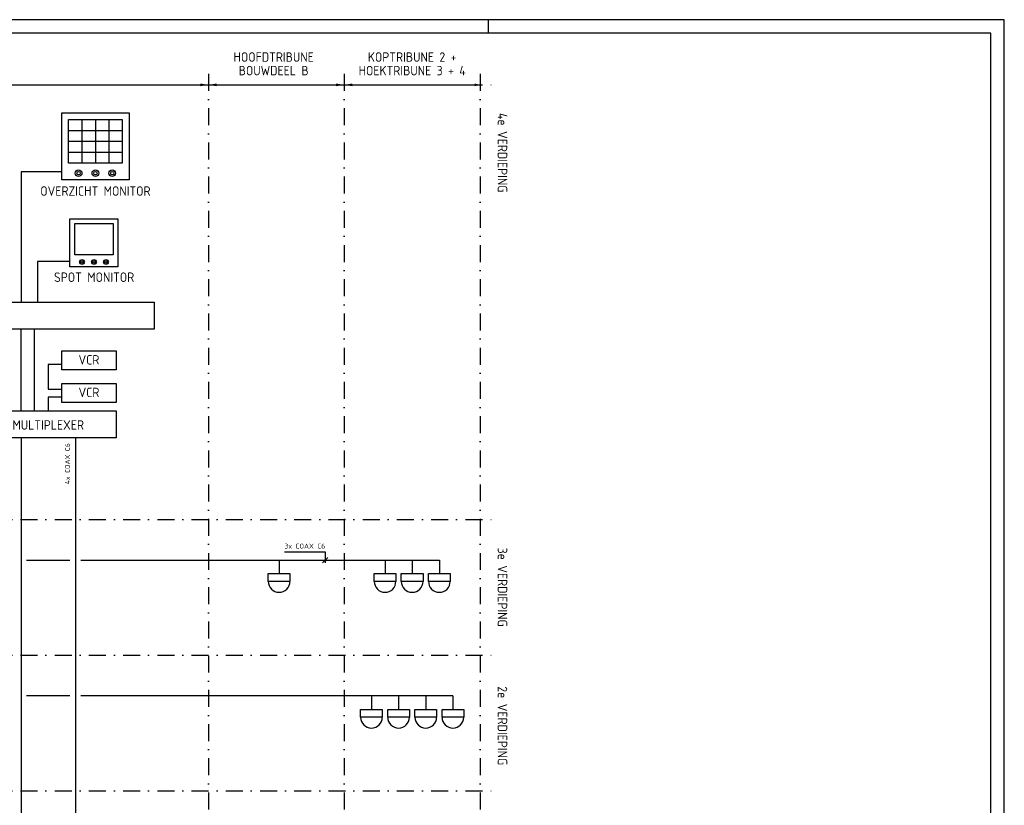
# Model space of a CAD drawing. Extents: x 0 to 841, y 0 to 594.
# Tile 6 of 6: x 478 to 841, y 305 to 594. Entities that reach past the tile are written whole.
import ezdxf
from ezdxf.enums import TextEntityAlignment as Align

# ---------------------------------------------------------------- set-up
doc = ezdxf.new("R2010")
doc.units = 0
doc.header["$LTSCALE"] = 25
doc.header["$MEASUREMENT"] = 0
doc.linetypes.add('DASHDOT2', pattern=[0.5, 0.25, -0.125, 0, -0.125])
doc.layers.get('0').update_dxf_attribs({"linetype": 'CONTINUOUS'})
doc.layers.add('E--L$2A-_KADER', color=7, linetype='CONTINUOUS')
doc.layers.add('E--L6112_CEN-LSP', color=3, linetype='CONTINUOUS')
doc.styles.add('ISO', font='isocp.shx')

# ---------------------------------------------------------------- blocks, each defined once
blk = doc.blocks.new('A1')
at = {"layer": 'E--L$2A-_KADER', "color": 2}
for p, q in [((841, 594), (0, 594)), ((651, 594), (651, 589)), ((841, 0), (841, 594))]:
    blk.add_line(p, q, dxfattribs=at)
at = {"layer": 'E--L$2A-_KADER', "color": 4}
for p, q in [((836, 589), (25, 589)), ((836, 5), (836, 589))]:
    blk.add_line(p, q, dxfattribs=at)
blk = doc.blocks.new('B0060620')
at = {"layer": 'E--L6112_CEN-LSP'}
blk.add_lwpolyline([(0, 0), (3.536, 0), (3.536, -3.536), (0, -3.536), (0, 0)], dxfattribs=at)
at = {"layer": 'E--L6112_CEN-LSP', "color": 2}
blk.add_lwpolyline([(0.354, -0.354), (3.182, -0.354), (3.182, -2.652), (0.354, -2.652), (0.354, -0.354)], dxfattribs=at)
for centre, radius in [((0.884, -3.182), 0.177), ((0.884, -3.182), 0.0884), ((1.768, -3.182), 0.177), ((1.768, -3.182), 0.0884), ((2.652, -3.182), 0.177), ((2.652, -3.182), 0.0884)]:
    blk.add_circle(centre, radius, dxfattribs=at)

msp = doc.modelspace()

# ---------------------------------------------------------------- linework, layer by layer
at = {"color": 1, "linetype": 'DASHDOT2'}
for p, q in [((548, 574), (548, 121)), ((598, 574), (598, 121)), ((648, 574), (648, 121)), ((63, 570), (655, 570)), ((63, 410), (655, 410)), ((63, 360), (655, 360)), ((63, 310), (655, 310))]:
    msp.add_line(p, q, dxfattribs=at)
at = {"linetype": 'CONTINUOUS'}
msp.add_line((72, 570), (648, 570), dxfattribs=at)
for points in [[(548, 570, 0, 1, 0), (545, 570, 1, 1, 0)], [(548, 570, 0, 1, 0), (551, 570, 1, 1, 0)], [(598, 570, 0, 1, 0), (595, 570, 1, 1, 0)], [(598, 570, 0, 1, 0), (601, 570, 1, 1, 0)], [(648, 570, 0, 1, 0), (646, 570, 1, 1, 0)]]:
    msp.add_lwpolyline(points, format="xyseb")
at = {"layer": 'E--L6112_CEN-LSP', "color": 1}
for p, q in [((501.42, 557.27), (501.42, 549.23)), ((506.37, 557.27), (506.37, 549.23)), ((511.32, 557.27), (511.32, 549.23)), ((496.47, 553.25), (506.37, 553.25)), ((506.37, 553.25), (516.27, 553.25)), ((496.47, 549.23), (506.37, 549.23)), ((501.42, 549.23), (501.42, 541.19)), ((506.37, 549.23), (516.27, 549.23)), ((506.37, 549.23), (506.37, 541.19)), ((511.32, 549.23), (511.32, 541.19)), ((496.47, 545.21), (506.37, 545.21)), ((506.37, 545.21), (516.27, 545.21)), ((576, 398), (591, 398)), ((590, 394), (592, 396)), ((591, 398), (591, 394))]:
    msp.add_line(p, q, dxfattribs=at)
at = {"layer": 'E--L6112_CEN-LSP'}
for p, q in [((479, 538), (479, 490)), ((494, 538), (479, 538)), ((485, 505), (485, 490)), ((497, 505), (485, 505)), ((479, 450), (479, 480)), ((484, 450), (484, 480)), ((489, 467), (489, 458)), ((494, 467), (489, 467)), ((489, 458), (494, 458)), ((494, 455), (489, 455)), ((489, 455), (489, 450))]:
    msp.add_line(p, q, dxfattribs=at)
at = {"layer": 'E--L6112_CEN-LSP', "color": 5}
for p, q in [((479, 440), (479, 212)), ((499, 440), (499, 149)), ((481, 395), (497, 395)), ((501, 395), (633, 395)), ((497, 345), (481, 345)), ((638, 345), (501, 345))]:
    msp.add_line(p, q, dxfattribs=at)
at = {"layer": 'E--L6112_CEN-LSP', "color": 3}
for p, q in [((574, 395), (574, 390)), ((613, 395), (613, 390)), ((623, 395), (623, 390)), ((633, 395), (633, 390)), ((608, 345), (608, 340)), ((618, 345), (618, 340)), ((628, 345), (628, 340)), ((638, 345), (638, 340))]:
    msp.add_line(p, q, dxfattribs=at)
at = {"layer": 'E--L6112_CEN-LSP'}
for points in [[(268, 490), (528, 490), (528, 480), (268, 480)], [(494, 472), (514, 472), (514, 465), (494, 465)], [(494, 460), (514, 460), (514, 453), (494, 453)], [(464, 450), (514, 450), (514, 440), (464, 440)]]:
    msp.add_lwpolyline(points, close=True, dxfattribs=at)
at = {"layer": 'E--L6112_CEN-LSP', "color": 3}
for points in [[(578, 390), (578, 387.14), (570, 387.14), (570, 390)], [(617, 390), (617, 387.14), (609, 387.14), (609, 390)], [(627, 390), (627, 387.14), (619, 387.14), (619, 390)], [(637, 390), (637, 387.14), (629, 387.14), (629, 390)], [(612, 340), (612, 337.14), (604, 337.14), (604, 340)], [(622, 340), (622, 337.14), (614, 337.14), (614, 340)], [(632, 340), (632, 337.14), (624, 337.14), (624, 340)], [(642, 340), (642, 337.14), (634, 337.14), (634, 340)]]:
    msp.add_lwpolyline(points, close=True, dxfattribs=at)
for centre in [(574, 387.14), (613, 387.14), (623, 387.14), (633, 387.14), (608, 337.14), (618, 337.14), (628, 337.14), (638, 337.14)]:
    msp.add_arc(centre, 4, 180, 0, dxfattribs=at)

# ---------------------------------------------------------------- block references
msp.add_blockref('A1', (0, 0))
at = {"layer": 'E--L6112_CEN-LSP'}
for p, xscale, yscale, zscale in [((494, 559.75), 7, 7, 7), ((497, 520.68), 5, 5, 5)]:
    msp.add_blockref('B0060620', p, dxfattribs=dict(at, xscale=xscale, yscale=yscale, zscale=zscale))

# ---------------------------------------------------------------- texts
at = {"color": 4, "style": 'ISO'}
for s, p in [('HOOFDTRIBUNE', (572, 580.25)), ('KOPTRIBUNE 2 +', (623, 580.25)), ('BOUWDEEL B', (572, 575.25)), ('HOEKTRIBUNE 3 + 4', (623, 575.25))]:
    msp.add_text(s, height=3.5, dxfattribs=at).set_placement(p, align=Align.MIDDLE)
for s, p in [('4e VERDIEPING', (656.25, 545)), ('3e VERDIEPING', (656.25, 385)), ('2e VERDIEPING', (656.25, 334))]:
    msp.add_text(s, height=3.5, rotation=270, dxfattribs=at).set_placement(p, align=Align.MIDDLE)
at = {"color": 2, "style": 'ISO'}
for s, p in [('OVERZICHT MONITOR', (506.38, 529.15)), ('SPOT MONITOR', (505.9, 497.42)), ('VCR', (504, 467)), ('VCR', (504, 455)), ('MULTIPLEXER', (489, 443))]:
    msp.add_text(s, height=3.5, dxfattribs=at).set_placement(p, align=Align.CENTER)
msp.add_text('4x COAX C6', height=1.8, rotation=90, dxfattribs=at).set_placement((497, 438), align=Align.RIGHT)
msp.add_text('3x COAX C6', height=1.8, dxfattribs=at).set_placement((576, 399.25))

doc.saveas('drawing.dxf')
